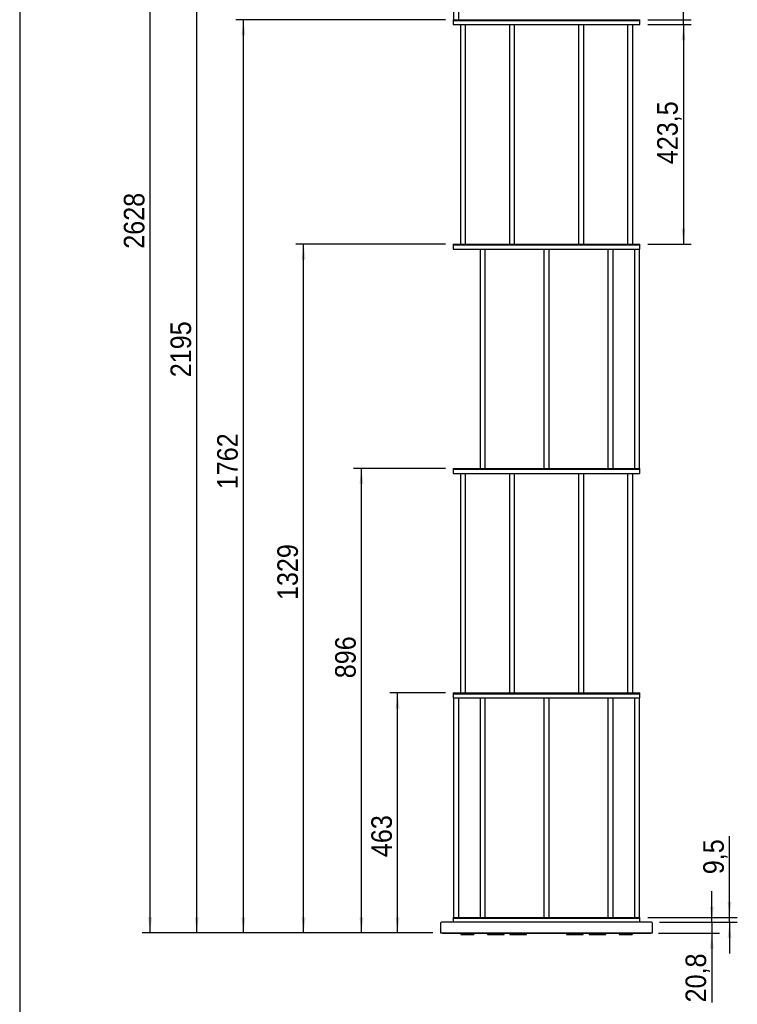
# Model space of a CAD drawing. Header units: millimetres. Extents: x 171 to 6321, y 321 to 4626.
# Tile 2 of 16: x 171 to 1554, y 1277 to 3176. Entities that reach past the tile are written whole.
import ezdxf

# ---------------------------------------------------------------- set-up
doc = ezdxf.new("R2010")
doc.units = ezdxf.units.MM
doc.header["$LTSCALE"] = 15
doc.linetypes.add('SLD-Solido', pattern=[0])
doc.layers.add('QUOTE', color=1, linetype='SLD-Solido')
doc.layers.add('SCHIZZI', color=9, linetype='Continuous')
doc.styles.add('SLDTEXTSTYLE0', font='GOTHIC.TTF', dxfattribs={"width": 0.913})
doc.dimstyles.new('SLDDIMSTYLE0', dxfattribs={"dimtxt": 39.6875, "dimasz": 30, "dimexe": 0, "dimexo": 0.0625, "dimgap": 9.921875, "dimtad": 1, "dimdec": 1, "dimrnd": 1e-09, "dimzin": 12, "dimdsep": 46, "dimtxsty": 'SLDTEXTSTYLE0', "dimsah": 1, "dimcen": 0.09, "dimadec": 0, "dimazin": 3, "dimtfac": 1, "dimtdec": 1, "dimtmove": 0, "dimatfit": 0, "dimfxl": 1, "dimfrac": 2, "dimtolj": 1, "dimtzin": 12, "dimarcsym": 0})
doc.dimstyles.new('SLDDIMSTYLE1', dxfattribs={"dimtxt": 39.6875, "dimasz": 30, "dimexe": 0, "dimexo": 0.0625, "dimgap": 9.921875, "dimtad": 1, "dimdec": 1, "dimrnd": 1e-09, "dimzin": 12, "dimdsep": 46, "dimtxsty": 'SLDTEXTSTYLE0', "dimsah": 1, "dimcen": 0.09, "dimadec": 0, "dimazin": 3, "dimtfac": 1, "dimtdec": 1, "dimtofl": 0, "dimtmove": 0, "dimatfit": 3, "dimfxl": 1, "dimfrac": 2, "dimtolj": 1, "dimtzin": 12, "dimarcsym": 0})

# ---------------------------------------------------------------- blocks, each defined once
blk = doc.blocks.new('_D')
at = {"layer": 'QUOTE', "transparency": 16777216}
for p, q in [((1450.6, 3176.3), (1450.6, 3301.2)), ((1381.7, 3176.3), (1465.6, 3176.3)), ((1450.6, 3166.8), (1450.6, 3176.3)), ((1381.7, 3166.8), (1465.6, 3166.8)), ((1450.6, 3166.8), (1450.6, 3106.8))]:
    blk.add_line(p, q, dxfattribs=at)
for points in [[(1450.6, 3176.3), (1454.3, 3206.3), (1446.8, 3206.3)], [(1450.6, 3166.8), (1446.8, 3136.8), (1454.3, 3136.8)]]:
    blk.add_solid(points, dxfattribs=at)
at = {"layer": 'QUOTE', "transparency": 16777216, "insert": (1399.9, 3227.9), "char_height": 39.69, "attachment_point": 1, "rotation": 90, "style": 'SLDTEXTSTYLE0'}
blk.add_mtext('9,5', dxfattribs=at)
blk = doc.blocks.new('_D_1')
at = {"layer": 'QUOTE', "transparency": 16777216}
for p, q in [((1381.7, 3166.8), (1465.6, 3166.8)), ((1450.6, 3166.8), (1450.6, 2743.3)), ((1381.7, 2743.3), (1465.6, 2743.3))]:
    blk.add_line(p, q, dxfattribs=at)
for points in [[(1450.6, 3166.8), (1446.8, 3136.8), (1454.3, 3136.8)], [(1450.6, 2743.3), (1454.3, 2773.3), (1446.8, 2773.3)]]:
    blk.add_solid(points, dxfattribs=at)
at = {"layer": 'QUOTE', "transparency": 16777216, "insert": (1399.9, 2897.6), "char_height": 39.69, "attachment_point": 1, "rotation": 90, "style": 'SLDTEXTSTYLE0'}
blk.add_mtext('423,5', dxfattribs=at)
blk = doc.blocks.new('_D_2')
at = {"layer": 'QUOTE', "transparency": 16777216}
for p, q in [((1505.3, 1434.8), (1505.3, 1494.8)), ((1404.2, 1434.8), (1520.3, 1434.8)), ((1505.3, 1434.8), (1505.3, 1414)), ((1402.7, 1414), (1520.3, 1414)), ((1505.3, 1414), (1505.3, 1280.3))]:
    blk.add_line(p, q, dxfattribs=at)
for points in [[(1505.3, 1434.8), (1509, 1464.8), (1501.5, 1464.8)], [(1505.3, 1414), (1501.5, 1384), (1509, 1384)]]:
    blk.add_solid(points, dxfattribs=at)
at = {"layer": 'QUOTE', "transparency": 16777216, "insert": (1454.6, 1280.3), "char_height": 39.69, "attachment_point": 1, "rotation": 90, "style": 'SLDTEXTSTYLE0'}
blk.add_mtext('20,8', dxfattribs=at)
blk = doc.blocks.new('_D_3')
at = {"layer": 'QUOTE', "transparency": 16777216}
for p, q in [((1539.4, 1444.3), (1539.4, 1600.9)), ((1381.7, 1444.3), (1554.4, 1444.3)), ((1539.4, 1434.8), (1539.4, 1444.3)), ((1404.2, 1434.8), (1554.4, 1434.8)), ((1539.4, 1434.8), (1539.4, 1374.8))]:
    blk.add_line(p, q, dxfattribs=at)
for points in [[(1539.4, 1444.3), (1543.2, 1474.3), (1535.7, 1474.3)], [(1539.4, 1434.8), (1535.7, 1404.8), (1543.2, 1404.8)]]:
    blk.add_solid(points, dxfattribs=at)
at = {"layer": 'QUOTE', "transparency": 16777216, "insert": (1488.8, 1527.6), "char_height": 39.69, "attachment_point": 1, "rotation": 90, "style": 'SLDTEXTSTYLE0'}
blk.add_mtext('9,5', dxfattribs=at)
blk = doc.blocks.new('_D_4')
at = {"layer": 'QUOTE', "transparency": 16777216}
for p, q in [((991.7, 1877.3), (884.3, 1877.3)), ((899.3, 1414.3), (899.3, 1877.3)), ((967.4, 1414.3), (884.3, 1414.3))]:
    blk.add_line(p, q, dxfattribs=at)
for points in [[(899.3, 1877.3), (895.5, 1847.3), (903, 1847.3)], [(899.3, 1414.3), (903, 1444.3), (895.5, 1444.3)]]:
    blk.add_solid(points, dxfattribs=at)
at = {"layer": 'QUOTE', "transparency": 16777216, "insert": (848.6, 1560.6), "char_height": 39.69, "attachment_point": 1, "rotation": 90, "style": 'SLDTEXTSTYLE0'}
blk.add_mtext('463', dxfattribs=at)
blk = doc.blocks.new('_D_5')
at = {"layer": 'QUOTE', "transparency": 16777216}
for p, q in [((991.7, 2310.3), (814.6, 2310.3)), ((829.6, 1414.3), (829.6, 2310.3)), ((967.4, 1414.3), (814.6, 1414.3))]:
    blk.add_line(p, q, dxfattribs=at)
for points in [[(829.6, 2310.3), (825.9, 2280.3), (833.4, 2280.3)], [(829.6, 1414.3), (833.4, 1444.3), (825.9, 1444.3)]]:
    blk.add_solid(points, dxfattribs=at)
at = {"layer": 'QUOTE', "transparency": 16777216, "insert": (778.9, 1905.7), "char_height": 39.69, "attachment_point": 1, "rotation": 90, "style": 'SLDTEXTSTYLE0'}
blk.add_mtext('896', dxfattribs=at)
blk = doc.blocks.new('_D_6')
at = {"layer": 'QUOTE', "transparency": 16777216}
for p, q in [((991.7, 2743.3), (703.1, 2743.3)), ((718.1, 1414.3), (718.1, 2743.3)), ((967.4, 1414.3), (703.1, 1414.3))]:
    blk.add_line(p, q, dxfattribs=at)
for points in [[(718.1, 2743.3), (714.3, 2713.3), (721.8, 2713.3)], [(718.1, 1414.3), (721.8, 1444.3), (714.3, 1444.3)]]:
    blk.add_solid(points, dxfattribs=at)
at = {"layer": 'QUOTE', "transparency": 16777216, "insert": (667.4, 2056.6), "char_height": 39.69, "attachment_point": 1, "rotation": 90, "style": 'SLDTEXTSTYLE0'}
blk.add_mtext('1329', dxfattribs=at)
blk = doc.blocks.new('_D_7')
at = {"layer": 'QUOTE', "transparency": 16777216}
for p, q in [((991.7, 3176.3), (587.1, 3176.3)), ((602.1, 1414.3), (602.1, 3176.3)), ((967.4, 1414.3), (587.1, 1414.3))]:
    blk.add_line(p, q, dxfattribs=at)
for points in [[(602.1, 3176.3), (598.3, 3146.3), (605.8, 3146.3)], [(602.1, 1414.3), (605.8, 1444.3), (598.3, 1444.3)]]:
    blk.add_solid(points, dxfattribs=at)
at = {"layer": 'QUOTE', "transparency": 16777216, "insert": (551.4, 2270.4), "char_height": 39.69, "attachment_point": 1, "rotation": 90, "style": 'SLDTEXTSTYLE0'}
blk.add_mtext('1762', dxfattribs=at)
blk = doc.blocks.new('_D_8')
at = {"layer": 'QUOTE', "transparency": 16777216}
for p, q in [((991.7, 3609.3), (497.1, 3609.3)), ((512.1, 1414.3), (512.1, 3609.3)), ((967.4, 1414.3), (497.1, 1414.3))]:
    blk.add_line(p, q, dxfattribs=at)
for points in [[(512.1, 3609.3), (508.3, 3579.3), (515.8, 3579.3)], [(512.1, 1414.3), (515.8, 1444.3), (508.3, 1444.3)]]:
    blk.add_solid(points, dxfattribs=at)
at = {"layer": 'QUOTE', "transparency": 16777216, "insert": (461.4, 2486.5), "char_height": 39.69, "attachment_point": 1, "rotation": 90, "style": 'SLDTEXTSTYLE0'}
blk.add_mtext('2195', dxfattribs=at)
blk = doc.blocks.new('_D_9')
at = {"layer": 'QUOTE', "transparency": 16777216}
for p, q in [((991.7, 4042.3), (407.1, 4042.3)), ((422.1, 1414.3), (422.1, 4042.3)), ((967.4, 1414.3), (407.1, 1414.3))]:
    blk.add_line(p, q, dxfattribs=at)
for points in [[(422.1, 4042.3), (418.3, 4012.3), (425.8, 4012.3)], [(422.1, 1414.3), (425.8, 1444.3), (418.3, 1444.3)]]:
    blk.add_solid(points, dxfattribs=at)
at = {"layer": 'QUOTE', "transparency": 16777216, "insert": (371.4, 2734.4), "char_height": 39.69, "attachment_point": 1, "rotation": 90, "style": 'SLDTEXTSTYLE0'}
blk.add_mtext('2628', dxfattribs=at)

msp = doc.modelspace()

# ---------------------------------------------------------------- linework, layer by layer
for p, q in [((1007.16, 3599.81), (1007.16, 3176.31)), ((1017.16, 3176.31), (1017.16, 3599.81)), ((1006.66, 3176.31), (1006.66, 3174.81)), ((1006.66, 3176.31), (1366.66, 3176.31)), ((1006.66, 3174.81), (1006.66, 3166.81)), ((1006.66, 3174.81), (1366.66, 3174.81)), ((1366.66, 3174.81), (1366.66, 3176.31)), ((1366.66, 3166.81), (1366.66, 3174.81)), ((1006.66, 3166.81), (1366.66, 3166.81)), ((1020.44, 3166.81), (1020.44, 2743.31)), ((1030.44, 2743.31), (1030.44, 3166.81)), ((1114.88, 3166.81), (1114.88, 2743.31)), ((1124.88, 2743.31), (1124.88, 3166.81)), ((1248.43, 3166.81), (1248.43, 2743.31)), ((1258.43, 2743.31), (1258.43, 3166.81)), ((1342.87, 3166.81), (1342.87, 2743.31)), ((1352.87, 2743.31), (1352.87, 3166.81)), ((1006.66, 2743.31), (1006.66, 2741.81)), ((1006.66, 2743.31), (1352.95, 2743.31)), ((1006.66, 2741.81), (1006.66, 2733.81)), ((1006.66, 2741.81), (1352.95, 2741.81)), ((1352.95, 2743.31), (1366.66, 2743.31)), ((1352.95, 2741.81), (1366.66, 2741.81)), ((1366.66, 2741.81), (1366.66, 2743.31)), ((1366.66, 2733.81), (1366.66, 2741.81)), ((1006.66, 2733.81), (1352.95, 2733.81)), ((1058.27, 2733.81), (1058.27, 2310.31)), ((1068.27, 2310.31), (1068.27, 2733.81)), ((1181.66, 2733.81), (1181.66, 2310.31)), ((1191.66, 2310.31), (1191.66, 2733.81)), ((1305.05, 2733.81), (1305.05, 2310.31)), ((1315.05, 2310.31), (1315.05, 2733.81)), ((1352.95, 2733.81), (1366.66, 2733.81)), ((1356.16, 2733.81), (1356.16, 2310.31)), ((1366.16, 2310.31), (1366.16, 2733.81)), ((1006.66, 2310.31), (1006.66, 2308.81)), ((1006.66, 2310.31), (1313.94, 2310.31)), ((1006.66, 2308.81), (1006.66, 2300.81)), ((1006.66, 2308.81), (1313.94, 2308.81)), ((1006.66, 2300.81), (1313.94, 2300.81)), ((1020.44, 2300.81), (1020.44, 1877.31)), ((1030.44, 1877.31), (1030.44, 2300.81)), ((1114.88, 2300.81), (1114.88, 1877.31)), ((1124.88, 1877.31), (1124.88, 2300.81)), ((1248.43, 2300.81), (1248.43, 1877.31)), ((1258.43, 1877.31), (1258.43, 2300.81)), ((1313.94, 2310.31), (1366.66, 2310.31)), ((1313.94, 2308.81), (1366.66, 2308.81)), ((1313.94, 2300.81), (1366.66, 2300.81)), ((1342.87, 2300.81), (1342.87, 1877.31)), ((1352.87, 1877.31), (1352.87, 2300.81)), ((1366.66, 2308.81), (1366.66, 2310.31)), ((1366.66, 2300.81), (1366.66, 2308.81)), ((1006.66, 1877.31), (1006.66, 1875.81)), ((1006.66, 1877.31), (1255.54, 1877.31)), ((1006.66, 1875.81), (1006.66, 1867.81)), ((1006.66, 1875.81), (1255.54, 1875.81)), ((1006.66, 1867.81), (1255.54, 1867.81)), ((1007.16, 1867.81), (1007.16, 1444.31)), ((1017.16, 1444.31), (1017.16, 1867.81)), ((1058.27, 1867.81), (1058.27, 1444.31)), ((1068.27, 1444.31), (1068.27, 1867.81)), ((1181.66, 1867.81), (1181.66, 1444.31)), ((1191.66, 1444.31), (1191.66, 1867.81)), ((1255.54, 1877.31), (1366.66, 1877.31)), ((1255.54, 1875.81), (1366.66, 1875.81)), ((1255.54, 1867.81), (1366.66, 1867.81)), ((1305.05, 1867.81), (1305.05, 1444.31)), ((1315.05, 1444.31), (1315.05, 1867.81)), ((1356.16, 1867.81), (1356.16, 1444.31)), ((1366.16, 1444.31), (1366.16, 1867.81)), ((1366.66, 1875.81), (1366.66, 1877.31)), ((1366.66, 1867.81), (1366.66, 1875.81)), ((1006.66, 1444.31), (1006.66, 1442.81)), ((1006.66, 1444.31), (1186.66, 1444.31)), ((1025.5, 1444.31), (1025.5, 1444.35)), ((1029.74, 1444.35), (1029.74, 1444.31)), ((1030.95, 1444.31), (1030.95, 1444.35)), ((1031.64, 1444.35), (1031.64, 1444.31)), ((1032.78, 1444.31), (1032.78, 1444.35)), ((1186.66, 1444.31), (1366.66, 1444.31)), ((1366.66, 1442.81), (1366.66, 1444.31)), ((982.36, 1433.01), (982.36, 1414.31)), ((1206.98, 1434.81), (984.16, 1434.81)), ((1006.66, 1442.81), (1006.66, 1434.81)), ((1006.66, 1442.81), (1186.66, 1442.81)), ((1186.66, 1442.81), (1366.66, 1442.81)), ((1389.16, 1434.81), (1206.98, 1434.81)), ((1366.66, 1434.81), (1366.66, 1442.81)), ((1390.96, 1414.31), (1390.96, 1433.01)), ((982.36, 1414.31), (1207.16, 1414.31)), ((985.66, 1414.31), (985.66, 1414.01)), ((985.66, 1414.01), (1186.66, 1414.01)), ((1021.4, 1414.01), (1021.4, 1411.01)), ((1021.4, 1411.01), (1024.4, 1411.01)), ((1024.4, 1411.01), (1043.4, 1411.01)), ((1043.4, 1411.01), (1046.4, 1411.01)), ((1046.4, 1414.01), (1046.4, 1411.01)), ((1072.62, 1414.01), (1072.62, 1411.01)), ((1072.62, 1411.01), (1073.02, 1411.01)), ((1073.02, 1411.01), (1082.52, 1411.01)), ((1082.52, 1411.01), (1086.62, 1411.01)), ((1086.62, 1411.01), (1103.07, 1411.01)), ((1103.07, 1411.01), (1104.57, 1411.01)), ((1104.57, 1411.01), (1104.57, 1414.01)), ((1115.99, 1414.01), (1115.99, 1411.01)), ((1115.99, 1411.01), (1117.49, 1411.01)), ((1117.49, 1411.01), (1133.94, 1411.01)), ((1133.94, 1411.01), (1138.04, 1411.01)), ((1138.04, 1411.01), (1147.54, 1411.01)), ((1147.54, 1411.01), (1147.94, 1411.01)), ((1147.94, 1411.01), (1147.94, 1414.01)), ((1186.66, 1414.01), (1387.66, 1414.01)), ((1207.16, 1414.31), (1390.96, 1414.31)), ((1225.37, 1414.01), (1225.37, 1411.01)), ((1225.37, 1411.01), (1226.87, 1411.01)), ((1226.87, 1411.01), (1243.32, 1411.01)), ((1243.32, 1411.01), (1247.42, 1411.01)), ((1247.42, 1411.01), (1256.92, 1411.01)), ((1256.92, 1411.01), (1257.32, 1411.01)), ((1257.32, 1411.01), (1257.32, 1414.01)), ((1268.74, 1414.01), (1268.74, 1411.01)), ((1268.74, 1411.01), (1269.14, 1411.01)), ((1269.14, 1411.01), (1278.64, 1411.01)), ((1278.64, 1411.01), (1282.74, 1411.01)), ((1282.74, 1411.01), (1299.2, 1411.01)), ((1299.2, 1411.01), (1300.7, 1411.01)), ((1300.7, 1411.01), (1300.7, 1414.01)), ((1326.91, 1414.01), (1326.91, 1411.01)), ((1326.91, 1411.01), (1329.91, 1411.01)), ((1329.91, 1411.01), (1348.91, 1411.01)), ((1348.91, 1411.01), (1351.91, 1411.01)), ((1351.91, 1414.01), (1351.91, 1411.01)), ((1387.66, 1414.01), (1387.66, 1414.31))]:
    msp.add_line(p, q)
for centre, start, end in [((984.16, 1433.01), 90, 180), ((1389.16, 1433.01), 0, 90)]:
    msp.add_arc(centre, 1.8, start, end)
at = {"layer": 'SCHIZZI', "color": 7, "true_color": 0xffffff}
msp.add_line((170.62, 4626.19), (170.62, 321.19), dxfattribs=at)

# ---------------------------------------------------------------- dimensions: what is measured, and where the dimension line sits
at = {"layer": 'QUOTE'}
for base, p1, p2, dimstyle, picture, middle in [((422.1, 4042.31), (982.36, 1414.31), (1006.66, 4042.31), 'SLDDIMSTYLE1', '_D_9', (422.1, 2793.02)), ((512.1, 3609.31), (982.36, 1414.31), (1006.66, 3609.31), 'SLDDIMSTYLE1', '_D_8', (512.1, 2545.17)), ((1450.57, 3176.31), (1366.66, 3166.81), (1366.66, 3176.31), 'SLDDIMSTYLE0', '_D', (1450.57, 3264.52)), ((602.1, 3176.31), (982.36, 1414.31), (1006.66, 3176.31), 'SLDDIMSTYLE1', '_D_7', (602.1, 2329.09)), ((1450.57, 2743.31), (1366.66, 3166.81), (1366.66, 2743.31), 'SLDDIMSTYLE1', '_D_1', (1450.57, 2963.59)), ((718.08, 2743.31), (982.36, 1414.31), (1006.66, 2743.31), 'SLDDIMSTYLE1', '_D_6', (718.08, 2115.24)), ((829.63, 2310.31), (982.36, 1414.31), (1006.66, 2310.31), 'SLDDIMSTYLE1', '_D_5', (829.63, 1949.68)), ((899.26, 1877.31), (982.36, 1414.31), (1006.66, 1877.31), 'SLDDIMSTYLE1', '_D_4', (899.26, 1604.56)), ((1539.45, 1444.31), (1389.16, 1434.81), (1366.66, 1444.31), 'SLDDIMSTYLE0', '_D_3', (1539.45, 1564.22)), ((1505.3, 1414.01), (1389.16, 1434.81), (1387.66, 1414.01), 'SLDDIMSTYLE0', '_D_2', (1505.3, 1331.59))]:
    dim = msp.add_linear_dim(base=base, p1=p1, p2=p2, angle=90, dimstyle=dimstyle, dxfattribs=at)
    dim.commit()
    dim.dimension.update_dxf_attribs({"geometry": picture, "text_midpoint": middle, "dimtype": 160})

doc.saveas('drawing.dxf')
